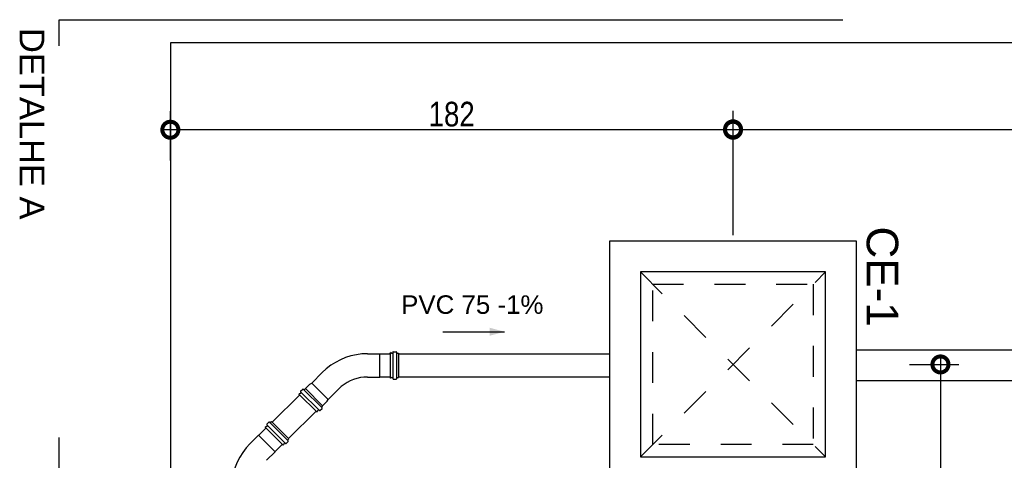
# Model space of a CAD drawing. Header units: millimetres. Extents: x -20654 to 2526, y -8238 to 977.
# Tile 32 of 219: x -10327.76 to -10324.57, y -4117.57 to -4116.14. Entities that reach past the tile are written whole.
import ezdxf

# ---------------------------------------------------------------- set-up
doc = ezdxf.new("R2010")
doc.units = ezdxf.units.MM
for name, pattern in [('Dash', [0.00635, 0.003175, -0.003175]), ('DASHED', [1.905, 1.27, -0.635]), ('HIDDEN2', [0.47625, 0.3175, -0.15875])]:
    doc.linetypes.add(name, pattern=pattern)
for name, color, linetype in [('01 CONTORNO_dwg', 252, 'Continuous'), ('COTAS', 7, 'Continuous'), ('P-PIPE-IDEN', 7, 'Continuous'), ('P-SANR-FIXT', 7, 'Continuous'), ('Simbolos', 7, 'Continuous'), ('Simbolos_int', 8, 'Continuous'), ('TEXT', 7, 'Continuous'), ('TQ-Condutos', 3, 'Continuous'), ('TQ-Conexões', 7, 'Continuous')]:
    doc.layers.add(name, color=color, linetype=linetype)
doc.styles.add('Arial', font='arial.ttf', dxfattribs={"height": 100})
doc.styles.add('Arial_4', font='arial.ttf', dxfattribs={"width": 0.8, "height": 0.07})
doc.styles.add('Arial_5', font='arial.ttf', dxfattribs={"height": 0.0825})

# ---------------------------------------------------------------- blocks, each defined once
blk = doc.blocks.new('terreo')
at = {"layer": '01 CONTORNO_dwg'}
blk.add_line((-16777.2, 1977.8), (-16777.2, -105.1), dxfattribs=at)
blk.add_lwpolyline([(-16777.2, -14445.1), (-6777.2, -14445.1), (-6777.2, 1977.8), (-16777.2, 1977.8)], dxfattribs=at)
blk = doc.blocks.new('Caixa de Concreto - AleBim - Caixa de passagem - 060x070-2577326-8 DETALHE SANITÁRIO B')
at = {"layer": 'P-SANR-FIXT', "linetype": 'Dash'}
for p, q in [((-0.3, -0.3), (0.3, 0.3)), ((-0.3, 0.3), (0.3, -0.3)), ((-0.26, 0.26), (0.26, 0.26)), ((-0.26, -0.26), (-0.26, 0.26)), ((0.26, 0.26), (0.26, -0.26)), ((0.26, -0.26), (-0.26, -0.26))]:
    blk.add_line(p, q, dxfattribs=at)
blk = doc.blocks.new('_DotSmall')
at = {"color": 0, "linetype": 'ByBlock', "const_width": 0.5}
blk.add_lwpolyline([(-0.0625, 0, 1), (0.0625, 0, 1)], format="xyb", close=True, dxfattribs=at)

msp = doc.modelspace()

# ---------------------------------------------------------------- hatches: boundary and pattern name
at = {"layer": 'P-PIPE-IDEN'}
msp.add_hatch(color=256, dxfattribs=at).paths.add_polyline_path([(-10326.1857, -4117.1562), (-10326.234, -4117.1432), (-10326.234, -4117.1691)])

# ---------------------------------------------------------------- linework, layer by layer
for p, q in [((-10327.2689, -4116.601), (-10327.2689, -4116.441)), ((-10325.4455, -4116.601), (-10325.4455, -4116.441)), ((-10325.4255, -4116.501), (-10327.2889, -4116.501))]:
    msp.add_line(p, q)
at = {"ltscale": 2}
for p, q in [((-10324.7733, -4117.2422), (-10324.7733, -4118.3219)), ((-10324.8733, -4117.2622), (-10324.7133, -4117.2622))]:
    msp.add_line(p, q, dxfattribs=at)
at = {"layer": 'COTAS'}
for p, q in [((-10325.4455, -4116.8432), (-10325.4455, -4116.4397)), ((-10325.4655, -4116.4997), (-10319.3583, -4116.4997))]:
    msp.add_line(p, q, dxfattribs=at)
at = {"layer": 'P-PIPE-IDEN'}
msp.add_lwpolyline([(-10326.3857, -4117.1562), (-10326.1857, -4117.1562)], dxfattribs=at)
at = {"layer": 'Simbolos'}
for p, q in [((-10326.6299, -4117.2275), (-10326.5903, -4117.2275)), ((-10326.5566, -4117.2252), (-10326.5557, -4117.2238)), ((-10326.5566, -4117.2252), (-10326.5566, -4117.3053)), ((-10326.5526, -4117.2256), (-10326.5557, -4117.2238)), ((-10326.5526, -4117.2256), (-10326.5485, -4117.2256)), ((-10326.5475, -4117.2221), (-10326.5475, -4117.3085)), ((-10326.5465, -4117.2211), (-10326.5366, -4117.2211)), ((-10326.5356, -4117.2221), (-10326.5356, -4117.3085)), ((-10326.5346, -4117.2256), (-10326.5303, -4117.2256)), ((-10326.5303, -4117.2256), (-10326.5294, -4117.2258)), ((-10326.8109, -4117.3225), (-10326.7768, -4117.2884)), ((-10326.6299, -4117.303), (-10326.5903, -4117.303)), ((-10326.5566, -4117.3053), (-10326.5557, -4117.3068)), ((-10326.5526, -4117.305), (-10326.5557, -4117.3068)), ((-10326.5526, -4117.305), (-10326.5485, -4117.305)), ((-10326.5465, -4117.3095), (-10326.5366, -4117.3095)), ((-10326.5346, -4117.305), (-10326.5303, -4117.305)), ((-10326.5303, -4117.305), (-10326.5294, -4117.3047)), ((-10326.8468, -4117.3492), (-10326.8398, -4117.3422)), ((-10326.8384, -4117.3422), (-10326.7773, -4117.4033)), ((-10326.8352, -4117.344), (-10326.8322, -4117.341)), ((-10326.8322, -4117.341), (-10326.8314, -4117.3405)), ((-10326.8314, -4117.3405), (-10326.8166, -4117.3258)), ((-10326.8166, -4117.3258), (-10326.8109, -4117.3225)), ((-10326.8109, -4117.3225), (-10326.7576, -4117.3759)), ((-10326.7576, -4117.3759), (-10326.7234, -4117.3418)), ((-10326.8479, -4117.3567), (-10326.8514, -4117.3576)), ((-10326.851, -4117.3593), (-10326.8514, -4117.3576)), ((-10326.851, -4117.3593), (-10326.7943, -4117.4159)), ((-10326.8479, -4117.3567), (-10326.845, -4117.3538)), ((-10326.8468, -4117.3507), (-10326.7857, -4117.4117)), ((-10326.7608, -4117.3816), (-10326.7576, -4117.3759)), ((-10326.7918, -4117.4128), (-10326.7889, -4117.41)), ((-10326.7843, -4117.4117), (-10326.7773, -4117.4047)), ((-10326.7791, -4117.4002), (-10326.776, -4117.3971)), ((-10326.776, -4117.3971), (-10326.7756, -4117.3963)), ((-10326.7756, -4117.3963), (-10326.7608, -4117.3816)), ((-10326.7943, -4117.4159), (-10326.7927, -4117.4164)), ((-10326.7918, -4117.4128), (-10326.7927, -4117.4164)), ((-10326.9575, -4117.4638), (-10326.961, -4117.4647)), ((-10326.9606, -4117.4664), (-10326.961, -4117.4647)), ((-10326.9606, -4117.4664), (-10326.9039, -4117.523)), ((-10326.9575, -4117.4638), (-10326.9546, -4117.4609)), ((-10326.9564, -4117.4563), (-10326.9494, -4117.4493)), ((-10326.9564, -4117.4577), (-10326.8953, -4117.5188)), ((-10326.948, -4117.4493), (-10326.8869, -4117.5104)), ((-10326.9448, -4117.4511), (-10326.9418, -4117.448)), ((-10326.9418, -4117.448), (-10326.9409, -4117.4476)), ((-10327.0108, -4117.5198), (-10326.9828, -4117.4918)), ((-10326.8886, -4117.5072), (-10326.8856, -4117.5042)), ((-10326.8856, -4117.5042), (-10326.8851, -4117.5034)), ((-10326.9039, -4117.523), (-10326.9023, -4117.5234)), ((-10326.9013, -4117.5199), (-10326.9023, -4117.5234)), ((-10326.9013, -4117.5199), (-10326.8985, -4117.5171)), ((-10326.8939, -4117.5188), (-10326.8869, -4117.5118)), ((-10326.9574, -4117.5732), (-10326.9294, -4117.5452))]:
    msp.add_line(p, q, dxfattribs=at)
at = {"layer": 'Simbolos', "linetype": 'Continuous'}
msp.add_lwpolyline([(-10325.8455, -4117.6622), (-10325.0455, -4117.6622), (-10325.0455, -4116.8622), (-10325.8455, -4116.8622), (-10325.8455, -4117.6622), (-10325.8455, -4117.6622)], dxfattribs=at)
at = {"layer": 'Simbolos'}
for points in [[(-10326.6299, -4117.2275), (-10326.648, -4117.2283), (-10326.666, -4117.2307), (-10326.6837, -4117.2346), (-10326.701, -4117.2401), (-10326.7177, -4117.247), (-10326.7338, -4117.2554), (-10326.7491, -4117.2651), (-10326.7635, -4117.2761), (-10326.7768, -4117.2884)], [(-10326.5485, -4117.2256), (-10326.5484, -4117.2256), (-10326.5482, -4117.2255), (-10326.548, -4117.2254), (-10326.5479, -4117.2253), (-10326.5478, -4117.2252), (-10326.5477, -4117.2251), (-10326.5476, -4117.2249), (-10326.5475, -4117.2247), (-10326.5475, -4117.2246)], [(-10326.5465, -4117.2211), (-10326.5467, -4117.2211), (-10326.5469, -4117.2211), (-10326.547, -4117.2212), (-10326.5472, -4117.2213), (-10326.5473, -4117.2214), (-10326.5474, -4117.2216), (-10326.5475, -4117.2217), (-10326.5475, -4117.2219), (-10326.5475, -4117.2221)], [(-10326.5356, -4117.2221), (-10326.5356, -4117.2219), (-10326.5357, -4117.2217), (-10326.5358, -4117.2216), (-10326.5359, -4117.2214), (-10326.536, -4117.2213), (-10326.5361, -4117.2212), (-10326.5363, -4117.2211), (-10326.5365, -4117.2211), (-10326.5366, -4117.2211)], [(-10326.5356, -4117.2246), (-10326.5356, -4117.2247), (-10326.5356, -4117.2249), (-10326.5355, -4117.2251), (-10326.5354, -4117.2252), (-10326.5353, -4117.2253), (-10326.5351, -4117.2254), (-10326.535, -4117.2255), (-10326.5348, -4117.2256), (-10326.5346, -4117.2256)], [(-10326.6299, -4117.303), (-10326.6415, -4117.3035), (-10326.6529, -4117.305), (-10326.6642, -4117.3075), (-10326.6752, -4117.311), (-10326.6858, -4117.3154), (-10326.6961, -4117.3207), (-10326.7058, -4117.3269), (-10326.7149, -4117.334), (-10326.7234, -4117.3418)], [(-10326.5475, -4117.306), (-10326.5475, -4117.3059), (-10326.5475, -4117.3058), (-10326.5476, -4117.3057), (-10326.5476, -4117.3056), (-10326.5476, -4117.3055), (-10326.5477, -4117.3055), (-10326.5477, -4117.3054), (-10326.5478, -4117.3053), (-10326.5478, -4117.3053), (-10326.5479, -4117.3052), (-10326.548, -4117.3052), (-10326.548, -4117.3051), (-10326.5481, -4117.3051), (-10326.5482, -4117.305), (-10326.5483, -4117.305), (-10326.5484, -4117.305), (-10326.5484, -4117.305), (-10326.5485, -4117.305)], [(-10326.5475, -4117.3085), (-10326.5475, -4117.3086), (-10326.5475, -4117.3088), (-10326.5474, -4117.309), (-10326.5473, -4117.3091), (-10326.5472, -4117.3092), (-10326.547, -4117.3093), (-10326.5469, -4117.3094), (-10326.5467, -4117.3095), (-10326.5465, -4117.3095)], [(-10326.5366, -4117.3095), (-10326.5365, -4117.3095), (-10326.5365, -4117.3095), (-10326.5364, -4117.3094), (-10326.5363, -4117.3094), (-10326.5362, -4117.3094), (-10326.5361, -4117.3093), (-10326.5361, -4117.3093), (-10326.536, -4117.3092), (-10326.5359, -4117.3092), (-10326.5359, -4117.3091), (-10326.5358, -4117.309), (-10326.5358, -4117.309), (-10326.5357, -4117.3089), (-10326.5357, -4117.3088), (-10326.5357, -4117.3087), (-10326.5356, -4117.3086), (-10326.5356, -4117.3086), (-10326.5356, -4117.3085)], [(-10326.5346, -4117.305), (-10326.5348, -4117.305), (-10326.535, -4117.305), (-10326.5351, -4117.3051), (-10326.5353, -4117.3052), (-10326.5354, -4117.3053), (-10326.5355, -4117.3055), (-10326.5356, -4117.3056), (-10326.5356, -4117.3058), (-10326.5356, -4117.306)], [(-10326.8384, -4117.3422), (-10326.8385, -4117.3421), (-10326.8387, -4117.342), (-10326.8388, -4117.342), (-10326.839, -4117.342), (-10326.8392, -4117.342), (-10326.8394, -4117.342), (-10326.8395, -4117.342), (-10326.8397, -4117.3421), (-10326.8398, -4117.3422)], [(-10326.8366, -4117.344), (-10326.8365, -4117.3441), (-10326.8363, -4117.3442), (-10326.8362, -4117.3443), (-10326.836, -4117.3443), (-10326.8358, -4117.3443), (-10326.8357, -4117.3443), (-10326.8355, -4117.3442), (-10326.8354, -4117.3441), (-10326.8352, -4117.344)], [(-10326.8468, -4117.3492), (-10326.8469, -4117.3494), (-10326.847, -4117.3495), (-10326.8471, -4117.3497), (-10326.8471, -4117.3499), (-10326.8471, -4117.35), (-10326.8471, -4117.3502), (-10326.847, -4117.3504), (-10326.8469, -4117.3505), (-10326.8468, -4117.3507)], [(-10326.845, -4117.3538), (-10326.8449, -4117.3537), (-10326.8448, -4117.3536), (-10326.8448, -4117.3534), (-10326.8448, -4117.3532), (-10326.8448, -4117.353), (-10326.8448, -4117.3529), (-10326.8448, -4117.3527), (-10326.8449, -4117.3526), (-10326.845, -4117.3524)], [(-10326.7875, -4117.41), (-10326.7876, -4117.4099), (-10326.7878, -4117.4098), (-10326.7879, -4117.4097), (-10326.7881, -4117.4097), (-10326.7883, -4117.4097), (-10326.7885, -4117.4097), (-10326.7886, -4117.4098), (-10326.7888, -4117.4099), (-10326.7889, -4117.41)], [(-10326.7857, -4117.4117), (-10326.7856, -4117.4119), (-10326.7854, -4117.4119), (-10326.7853, -4117.412), (-10326.7851, -4117.412), (-10326.7849, -4117.412), (-10326.7848, -4117.412), (-10326.7846, -4117.4119), (-10326.7844, -4117.4119), (-10326.7843, -4117.4117)], [(-10326.7791, -4117.4002), (-10326.7792, -4117.4003), (-10326.7793, -4117.4004), (-10326.7793, -4117.4006), (-10326.7794, -4117.4008), (-10326.7794, -4117.4009), (-10326.7793, -4117.4011), (-10326.7793, -4117.4013), (-10326.7792, -4117.4014), (-10326.7791, -4117.4016)], [(-10326.7773, -4117.4047), (-10326.7772, -4117.4046), (-10326.7771, -4117.4045), (-10326.777, -4117.4043), (-10326.777, -4117.4041), (-10326.777, -4117.404), (-10326.777, -4117.4038), (-10326.7771, -4117.4036), (-10326.7772, -4117.4035), (-10326.7773, -4117.4033)], [(-10326.9564, -4117.4563), (-10326.9565, -4117.4564), (-10326.9566, -4117.4566), (-10326.9566, -4117.4568), (-10326.9567, -4117.4569), (-10326.9567, -4117.4571), (-10326.9566, -4117.4573), (-10326.9566, -4117.4574), (-10326.9565, -4117.4576), (-10326.9564, -4117.4577)], [(-10326.9546, -4117.4609), (-10326.9545, -4117.4608), (-10326.9544, -4117.4606), (-10326.9544, -4117.4605), (-10326.9543, -4117.4603), (-10326.9543, -4117.4601), (-10326.9544, -4117.4599), (-10326.9544, -4117.4598), (-10326.9545, -4117.4596), (-10326.9546, -4117.4595)], [(-10326.948, -4117.4493), (-10326.9481, -4117.4492), (-10326.9483, -4117.4491), (-10326.9484, -4117.4491), (-10326.9486, -4117.449), (-10326.9488, -4117.449), (-10326.9489, -4117.4491), (-10326.9491, -4117.4491), (-10326.9493, -4117.4492), (-10326.9494, -4117.4493)], [(-10326.9462, -4117.4511), (-10326.9461, -4117.4512), (-10326.9459, -4117.4513), (-10326.9458, -4117.4513), (-10326.9456, -4117.4514), (-10326.9454, -4117.4514), (-10326.9452, -4117.4513), (-10326.9451, -4117.4513), (-10326.9449, -4117.4512), (-10326.9448, -4117.4511)], [(-10326.8886, -4117.5072), (-10326.8888, -4117.5074), (-10326.8888, -4117.5075), (-10326.8889, -4117.5077), (-10326.8889, -4117.5078), (-10326.8889, -4117.508), (-10326.8889, -4117.5082), (-10326.8888, -4117.5084), (-10326.8888, -4117.5085), (-10326.8886, -4117.5086)], [(-10327.0108, -4117.5198), (-10327.023, -4117.5332), (-10327.0341, -4117.5476), (-10327.0438, -4117.5629), (-10327.0522, -4117.5789), (-10327.0591, -4117.5957), (-10327.0646, -4117.613), (-10327.0685, -4117.6307), (-10327.0709, -4117.6486), (-10327.0716, -4117.6667)], [(-10326.8971, -4117.5171), (-10326.8971, -4117.517), (-10326.8972, -4117.5169), (-10326.8973, -4117.5169), (-10326.8973, -4117.5169), (-10326.8974, -4117.5168), (-10326.8975, -4117.5168), (-10326.8976, -4117.5168), (-10326.8977, -4117.5168), (-10326.8978, -4117.5168), (-10326.8979, -4117.5168), (-10326.8979, -4117.5168), (-10326.898, -4117.5168), (-10326.8981, -4117.5168), (-10326.8982, -4117.5169), (-10326.8983, -4117.5169), (-10326.8983, -4117.5169), (-10326.8984, -4117.517), (-10326.8985, -4117.5171)], [(-10326.8953, -4117.5188), (-10326.8952, -4117.5189), (-10326.895, -4117.519), (-10326.8948, -4117.5191), (-10326.8947, -4117.5191), (-10326.8945, -4117.5191), (-10326.8943, -4117.5191), (-10326.8942, -4117.519), (-10326.894, -4117.5189), (-10326.8939, -4117.5188)], [(-10326.8869, -4117.5118), (-10326.8868, -4117.5118), (-10326.8868, -4117.5117), (-10326.8867, -4117.5116), (-10326.8867, -4117.5115), (-10326.8866, -4117.5115), (-10326.8866, -4117.5114), (-10326.8866, -4117.5113), (-10326.8866, -4117.5112), (-10326.8866, -4117.5111), (-10326.8866, -4117.511), (-10326.8866, -4117.5109), (-10326.8866, -4117.5109), (-10326.8866, -4117.5108), (-10326.8867, -4117.5107), (-10326.8867, -4117.5106), (-10326.8868, -4117.5105), (-10326.8868, -4117.5105), (-10326.8869, -4117.5104)]]:
    msp.add_lwpolyline(points, dxfattribs=at)
at = {"layer": 'Simbolos_int'}
for p, q in [((-10326.5903, -4117.303), (-10326.5903, -4117.2275)), ((-10326.5294, -4117.2258), (-10326.5294, -4117.3047)), ((-10326.8314, -4117.3405), (-10326.7756, -4117.3963)), ((-10326.9409, -4117.4476), (-10326.8851, -4117.5034)), ((-10326.9294, -4117.5452), (-10326.9828, -4117.4918))]:
    msp.add_line(p, q, dxfattribs=at)
at = {"layer": 'Simbolos_int', "linetype": 'DASHED'}
msp.add_lwpolyline([(-10325.7455, -4117.5622), (-10325.1455, -4117.5622), (-10325.1455, -4116.9622), (-10325.7455, -4116.9622), (-10325.7455, -4117.5622), (-10325.7455, -4117.5622)], dxfattribs=at)
at = {"layer": 'TQ-Condutos'}
for p, q in [((-10325.0455, -4117.2148), (-10319.7783, -4117.2148)), ((-10326.5903, -4117.2278), (-10326.5566, -4117.2278)), ((-10326.5294, -4117.2273), (-10325.8455, -4117.2273)), ((-10326.5903, -4117.3028), (-10326.5566, -4117.3028)), ((-10326.5294, -4117.3023), (-10325.8455, -4117.3023)), ((-10325.0455, -4117.3148), (-10319.7783, -4117.3148)), ((-10326.9386, -4117.4497), (-10326.8496, -4117.3607)), ((-10326.8856, -4117.5027), (-10326.7966, -4117.4137)), ((-10326.9826, -4117.492), (-10326.9588, -4117.4682)), ((-10326.9296, -4117.5451), (-10326.9057, -4117.5212))]:
    msp.add_line(p, q, dxfattribs=at)
at = {"layer": 'TQ-Conexões', "color": 244, "linetype": 'HIDDEN2', "ltscale": 8, "true_color": 0x991b1e}
msp.add_lwpolyline([(-10327.6294, -4116.144), (-10324.1354, -4116.144), (-10324.1354, -4123.8491), (-10327.6294, -4123.8491)], close=True, dxfattribs=at)

# ---------------------------------------------------------------- block references
at = {"xscale": 0.104, "yscale": 0.104, "zscale": 0.104, "rotation": 180}
msp.add_blockref('_DotSmall', (-10327.2689, -4116.501), dxfattribs=at)
at = {"xscale": 0.104, "yscale": 0.104, "zscale": 0.104}
msp.add_blockref('_DotSmall', (-10325.4455, -4116.501), dxfattribs=at)
at = {"ltscale": 2, "xscale": 0.104, "yscale": 0.104, "zscale": 0.104, "rotation": 90}
msp.add_blockref('_DotSmall', (-10324.7733, -4117.2622), dxfattribs=at)
at = {"layer": '01 CONTORNO_dwg', "xscale": 0.001, "yscale": 0.001, "zscale": 0.001}
msp.add_blockref('terreo', (-10310.4917, -4118.1967), dxfattribs=at)
at = {"layer": 'COTAS', "xscale": 0.104, "yscale": 0.104, "zscale": 0.104, "rotation": 180}
msp.add_blockref('_DotSmall', (-10325.4455, -4116.4997), dxfattribs=at)
at = {"layer": 'P-SANR-FIXT'}
msp.add_blockref('Caixa de Concreto - AleBim - Caixa de passagem - 060x070-2577326-8 DETALHE SANITÁRIO B', (-10325.4455, -4117.2622), dxfattribs=at)

# ---------------------------------------------------------------- texts
at = {"layer": 'P-PIPE-IDEN', "insert": (-10326.521, -4117.0381), "char_height": 0.06, "width": 0.491911, "attachment_point": 1, "style": 'Arial_5'}
msp.add_mtext('PVC 75 -1%', dxfattribs=at)
at = {"layer": 'Simbolos', "insert": (-10325.0138, -4116.8148), "char_height": 0.10214, "width": 0.396579, "attachment_point": 7, "rotation": 270, "line_spacing_factor": 0.6, "style": 'Arial'}
msp.add_mtext('CE-1', dxfattribs=at)
at = {"layer": 'TEXT', "style": 'Arial'}
msp.add_text('DETALHE A', height=0.08, rotation=270, dxfattribs=at).set_placement((-10327.7571, -4116.171))

# ---------------------------------------------------------------- next in the draw order: texts
at = {"insert": (-10326.3572, -4116.4509), "char_height": 0.08, "attachment_point": 5, "style": 'Arial_4', "bg_fill": 3, "box_fill_scale": 1.1, "bg_fill_color": 256, "bg_fill_true_color": 13158600, "bg_fill_transparency": 0}
msp.add_mtext('\\A1;182', dxfattribs=at)

doc.saveas('drawing.dxf')
